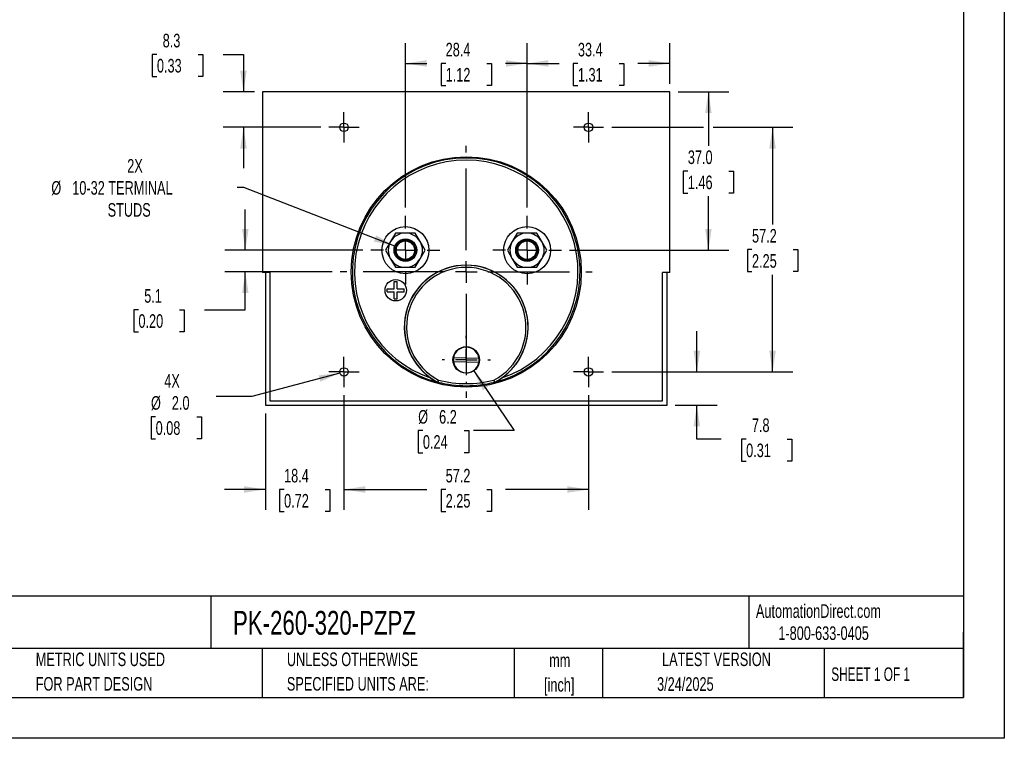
# Model space of a CAD drawing. Header units: millimetres. Extents: x 0 to 419, y 0 to 324.
# Tile 2 of 3: x 189 to 419, y 0 to 168. Entities that reach past the tile are written whole.
import ezdxf

# ---------------------------------------------------------------- set-up
doc = ezdxf.new("R2010")
doc.units = ezdxf.units.MM
doc.header["$LTSCALE"] = 1.5
doc.linetypes.add('CENTERX2', pattern=[20.32, 12.7, -2.54, 2.54, -2.54])
doc.layers.add('CENTER', color=40, linetype='CENTERX2')
doc.layers.add('DIMENSIONS', color=140, linetype='Continuous', lineweight=25)
doc.layers.add('TEXT', color=140, linetype='Continuous', lineweight=25)
doc.styles.add('SLDTEXTSTYLE0', font='TXT', dxfattribs={"width": 0.7})
doc.styles.add('SLDTEXTSTYLE1', font='TXT', dxfattribs={"width": 0.65})
doc.dimstyles.new('SLDDIMSTYLE0', dxfattribs={"dimtxt": 3.237012, "dimasz": 4.953, "dimexe": 0, "dimexo": 0.0625, "dimgap": 0.809253, "dimtad": 0, "dimtih": 1, "dimtoh": 1, "dimrnd": 1e-09, "dimzin": 12, "dimdsep": 46, "dimtxsty": 'SLDTEXTSTYLE0', "dimsah": 1, "dimcen": 0.09, "dimadec": 0, "dimazin": 3, "dimtfac": 1, "dimtofl": 0, "dimtmove": 0, "dimatfit": 3, "dimfxl": 0, "dimfrac": 2, "dimtolj": 1, "dimtzin": 12, "dimarcsym": 0})
doc.dimstyles.new('SLDDIMSTYLE1', dxfattribs={"dimtxt": 3.237012, "dimasz": 4.953, "dimexe": 0, "dimexo": 0.0625, "dimgap": 0.809253, "dimtad": 0, "dimtih": 1, "dimtoh": 1, "dimrnd": 1e-09, "dimzin": 12, "dimdsep": 46, "dimtxsty": 'SLDTEXTSTYLE0', "dimsah": 1, "dimcen": 0.09, "dimadec": 0, "dimazin": 3, "dimtfac": 1, "dimtmove": 0, "dimatfit": 0, "dimfxl": 0, "dimfrac": 2, "dimtolj": 1, "dimtzin": 12, "dimarcsym": 0})
doc.dimstyles.new('SLDDIMSTYLE2', dxfattribs={"dimtxt": 3.237012, "dimasz": 4.953, "dimexe": 0, "dimexo": 0.0625, "dimgap": 0.809253, "dimtad": 0, "dimtih": 1, "dimtoh": 1, "dimrnd": 1e-09, "dimzin": 12, "dimdsep": 46, "dimtxsty": 'SLDTEXTSTYLE0', "dimsah": 1, "dimcen": 0, "dimadec": 0, "dimazin": 3, "dimtfac": 1, "dimtofl": 0, "dimtmove": 0, "dimatfit": 3, "dimfxl": 0, "dimfrac": 2, "dimtolj": 1, "dimtzin": 12, "dimarcsym": 0})
doc.dimstyles.new('SLDDIMSTYLE3', dxfattribs={"dimtxt": 3.237012, "dimasz": 4.953, "dimexe": 0, "dimexo": 0.0625, "dimgap": 0.809253, "dimtad": 0, "dimtih": 1, "dimtoh": 1, "dimrnd": 1e-09, "dimzin": 4, "dimdsep": 46, "dimtxsty": 'SLDTEXTSTYLE0', "dimsah": 1, "dimcen": 0.09, "dimadec": 0, "dimazin": 1, "dimtfac": 1, "dimtofl": 0, "dimtmove": 0, "dimatfit": 3, "dimfxl": 0, "dimfrac": 2, "dimtolj": 1, "dimtzin": 12, "dimarcsym": 0})
doc.dimstyles.new('SLDDIMSTYLE5', dxfattribs={"dimtxt": 3.237012, "dimasz": 4.953, "dimexe": 0, "dimexo": 0.0625, "dimgap": 0.809253, "dimtad": 0, "dimtih": 1, "dimtoh": 1, "dimrnd": 1e-09, "dimzin": 12, "dimdsep": 46, "dimtxsty": 'SLDTEXTSTYLE0', "dimsah": 1, "dimcen": 0, "dimadec": 0, "dimazin": 3, "dimtfac": 1, "dimtofl": 0, "dimtmove": 0, "dimatfit": 3, "dimfxl": 0, "dimfrac": 2, "dimtolj": 1, "dimtzin": 12, "dimarcsym": 0})
doc.dimstyles.new('SLDDIMSTYLE6', dxfattribs={"dimtxt": 3.237012, "dimasz": 4.953, "dimexe": 0, "dimexo": 0.0625, "dimgap": 0.809253, "dimtad": 0, "dimtih": 1, "dimtoh": 1, "dimrnd": 1e-09, "dimzin": 4, "dimdsep": 46, "dimtxsty": 'SLDTEXTSTYLE0', "dimsah": 1, "dimcen": 0, "dimadec": 0, "dimazin": 1, "dimtfac": 1, "dimtofl": 0, "dimtmove": 0, "dimatfit": 3, "dimfxl": 0, "dimfrac": 2, "dimtolj": 1, "dimtzin": 12, "dimarcsym": 0})

# ---------------------------------------------------------------- blocks, each defined once
blk = doc.blocks.new('SW_NOTE_0')
at = {"layer": 'TEXT', "color": 0, "linetype": 'CENTERX2', "lineweight": 18, "char_height": 2.775, "attachment_point": 1, "style": 'SLDTEXTSTYLE0'}
for s, insert in [('SIFAM TINSLEY CONTENDER PANEL METER, 3.5IN ANALOG DIAL DISPLAY, 0-150 VDC, VOLTAGE INPUT, SELF', (0, 3.58)), ('CONTAINED, MOVING COIL, ROUND 4-HOLE MOUNT', (0, -1.45))]:
    blk.add_mtext(s, dxfattribs=dict(at, insert=insert))
blk = doc.blocks.new('SW_NOTE_0_1')
at = {"layer": 'TEXT', "color": 0, "linetype": 'CENTERX2', "lineweight": 18, "char_height": 3.175, "attachment_point": 2, "style": 'SLDTEXTSTYLE0'}
for s, insert in [('mm', (4.27, 4.09)), ('[inch]', (4.14, -1.64))]:
    blk.add_mtext(s, dxfattribs=dict(at, insert=insert))
blk = doc.blocks.new('SW_NOTE_0_2')
at = {"layer": 'TEXT', "color": 0, "linetype": 'CENTERX2', "lineweight": 18, "char_height": 3.175, "attachment_point": 1, "style": 'SLDTEXTSTYLE0'}
for s, insert in [('UNLESS OTHERWISE', (0, 4.09)), ('SPECIFIED UNITS ARE:', (0, -1.64))]:
    blk.add_mtext(s, dxfattribs=dict(at, insert=insert))
blk = doc.blocks.new('SW_NOTE_0_6')
at = {"layer": 'TEXT', "color": 0, "linetype": 'CENTERX2', "lineweight": 18, "char_height": 3.175, "attachment_point": 1, "style": 'SLDTEXTSTYLE0'}
for s, insert in [('METRIC UNITS USED', (0, 4.09)), ('FOR PART DESIGN', (0, -1.64))]:
    blk.add_mtext(s, dxfattribs=dict(at, insert=insert))
blk = doc.blocks.new('_D_14')
at = {"layer": 'DIMENSIONS'}
for p, q in [((264.76, 80.14), (264.76, 53.37)), ((246.38, 75.9), (246.38, 53.37)), ((246.38, 58.13), (236.86, 58.13)), ((250.76, 58.13), (249.68, 58.13)), ((249.68, 58.13), (249.68, 52.99)), ((260.38, 58.13), (261.47, 58.13)), ((261.47, 58.13), (261.47, 52.99)), ((264.76, 58.13), (274.29, 58.13)), ((249.68, 52.99), (250.76, 52.99)), ((261.47, 52.99), (260.38, 52.99))]:
    blk.add_line(p, q, dxfattribs=at)
for points in [[(246.38, 58.13), (241.43, 58.89), (241.43, 57.37)], [(264.76, 58.13), (269.72, 57.37), (269.72, 58.89)]]:
    blk.add_solid(points, dxfattribs=at)
at = {"layer": 'DIMENSIONS', "char_height": 3.175, "attachment_point": 1, "style": 'SLDTEXTSTYLE0'}
for s, insert in [('18.4', (250.76, 62.95)), ('0.72', (250.76, 57.08))]:
    blk.add_mtext(s, dxfattribs=dict(at, insert=insert))
blk = doc.blocks.new('_D_15')
at = {"layer": 'DIMENSIONS'}
for p, q in [((264.76, 80.14), (264.76, 53.37)), ((321.91, 80.14), (321.91, 53.37)), ((264.76, 58.13), (284.14, 58.13)), ((288.53, 58.13), (287.44, 58.13)), ((287.44, 58.13), (287.44, 52.99)), ((298.15, 58.13), (299.24, 58.13)), ((299.24, 58.13), (299.24, 52.99)), ((321.91, 58.13), (302.53, 58.13)), ((287.44, 52.99), (288.53, 52.99)), ((299.24, 52.99), (298.15, 52.99))]:
    blk.add_line(p, q, dxfattribs=at)
for points in [[(264.76, 58.13), (269.72, 57.37), (269.72, 58.89)], [(321.91, 58.13), (316.96, 58.89), (316.96, 57.37)]]:
    blk.add_solid(points, dxfattribs=at)
at = {"layer": 'DIMENSIONS', "char_height": 3.175, "attachment_point": 1, "style": 'SLDTEXTSTYLE0'}
for s, insert in [('57.2', (288.53, 62.95)), ('2.25', (288.53, 57.08))]:
    blk.add_mtext(s, dxfattribs=dict(at, insert=insert))
blk = doc.blocks.new('_D_16')
at = {"layer": 'DIMENSIONS'}
for p, q in [((347.24, 85.59), (347.24, 95.11)), ((327.36, 85.59), (352, 85.59)), ((342.2, 77.8), (352, 77.8)), ((347.24, 69.91), (347.24, 77.8)), ((352.92, 69.91), (347.24, 69.91)), ((358.76, 69.91), (357.67, 69.91)), ((357.67, 69.91), (357.67, 64.77)), ((368.38, 69.91), (369.46, 69.91)), ((369.46, 69.91), (369.46, 64.77)), ((357.67, 64.77), (358.76, 64.77)), ((369.46, 64.77), (368.38, 64.77))]:
    blk.add_line(p, q, dxfattribs=at)
for points in [[(347.24, 85.59), (348, 90.54), (346.47, 90.54)], [(347.24, 77.8), (346.47, 72.85), (348, 72.85)]]:
    blk.add_solid(points, dxfattribs=at)
at = {"layer": 'DIMENSIONS', "char_height": 3.175, "attachment_point": 1, "style": 'SLDTEXTSTYLE0'}
for s, insert in [('7.8', (360.1, 74.73)), ('0.31', (358.76, 68.86))]:
    blk.add_mtext(s, dxfattribs=dict(at, insert=insert))
blk = doc.blocks.new('_D_17')
at = {"layer": 'DIMENSIONS'}
for p, q in [((279.11, 123.98), (279.11, 162.43)), ((307.56, 123.98), (307.56, 162.43)), ((279.11, 157.66), (284.14, 157.66)), ((288.53, 157.66), (287.44, 157.66)), ((287.44, 157.66), (287.44, 152.52)), ((298.15, 157.66), (299.24, 157.66)), ((299.24, 157.66), (299.24, 152.52)), ((307.56, 157.66), (302.53, 157.66)), ((287.44, 152.52), (288.53, 152.52)), ((299.24, 152.52), (298.15, 152.52))]:
    blk.add_line(p, q, dxfattribs=at)
for points in [[(279.11, 157.66), (284.07, 156.9), (284.07, 158.43)], [(307.56, 157.66), (302.61, 158.43), (302.61, 156.9)]]:
    blk.add_solid(points, dxfattribs=at)
at = {"layer": 'DIMENSIONS', "char_height": 3.175, "attachment_point": 1, "style": 'SLDTEXTSTYLE0'}
for s, insert in [('28.4', (288.53, 162.48)), ('1.12', (288.53, 156.61))]:
    blk.add_mtext(s, dxfattribs=dict(at, insert=insert))
blk = doc.blocks.new('_D_18')
at = {"layer": 'DIMENSIONS'}
for p, q in [((307.56, 123.98), (307.56, 162.43)), ((340.94, 152.91), (340.94, 162.43)), ((307.56, 157.66), (315.05, 157.66)), ((319.44, 157.66), (318.35, 157.66)), ((318.35, 157.66), (318.35, 152.52)), ((329.06, 157.66), (330.15, 157.66)), ((330.15, 157.66), (330.15, 152.52)), ((340.94, 157.66), (333.45, 157.66)), ((318.35, 152.52), (319.44, 152.52)), ((330.15, 152.52), (329.06, 152.52))]:
    blk.add_line(p, q, dxfattribs=at)
for points in [[(307.56, 157.66), (312.52, 156.9), (312.52, 158.43)], [(340.94, 157.66), (335.99, 158.43), (335.99, 156.9)]]:
    blk.add_solid(points, dxfattribs=at)
at = {"layer": 'DIMENSIONS', "char_height": 3.175, "attachment_point": 1, "style": 'SLDTEXTSTYLE0'}
for s, insert in [('33.4', (319.44, 162.48)), ('1.31', (319.44, 156.61))]:
    blk.add_mtext(s, dxfattribs=dict(at, insert=insert))
blk = doc.blocks.new('_D_19')
at = {"layer": 'DIMENSIONS'}
for p, q in [((221.04, 159.77), (219.96, 159.77)), ((219.96, 159.77), (219.96, 154.62)), ((230.66, 159.77), (231.75, 159.77)), ((231.75, 159.77), (231.75, 154.62)), ((236.5, 159.77), (241.27, 159.77)), ((241.27, 159.77), (241.27, 151.01)), ((219.96, 154.62), (221.04, 154.62)), ((231.75, 154.62), (230.66, 154.62)), ((243.83, 151.01), (236.51, 151.01)), ((259.32, 142.74), (236.51, 142.74)), ((241.27, 142.74), (241.27, 133.21))]:
    blk.add_line(p, q, dxfattribs=at)
for points in [[(241.27, 151.01), (242.03, 155.96), (240.51, 155.96)], [(241.27, 142.74), (240.51, 137.78), (242.03, 137.78)]]:
    blk.add_solid(points, dxfattribs=at)
at = {"layer": 'DIMENSIONS', "char_height": 3.175, "attachment_point": 1, "style": 'SLDTEXTSTYLE0'}
for s, insert in [('8.3', (222.39, 164.59)), ('0.33', (221.04, 158.72))]:
    blk.add_mtext(s, dxfattribs=dict(at, insert=insert))
blk = doc.blocks.new('_D_20')
at = {"layer": 'DIMENSIONS'}
for p, q in [((327.36, 142.74), (348.8, 142.74)), ((351.09, 142.74), (369.7, 142.74)), ((364.94, 142.74), (364.94, 120.03)), ((360.13, 114.16), (359.04, 114.16)), ((359.04, 114.16), (359.04, 109.02)), ((369.75, 114.16), (370.84, 114.16)), ((370.84, 114.16), (370.84, 109.02)), ((359.04, 109.02), (360.13, 109.02)), ((364.94, 85.59), (364.94, 108.29)), ((370.84, 109.02), (369.75, 109.02)), ((327.36, 85.59), (369.7, 85.59))]:
    blk.add_line(p, q, dxfattribs=at)
for points in [[(364.94, 142.74), (364.18, 137.78), (365.7, 137.78)], [(364.94, 85.59), (365.7, 90.54), (364.18, 90.54)]]:
    blk.add_solid(points, dxfattribs=at)
at = {"layer": 'DIMENSIONS', "char_height": 3.175, "attachment_point": 1, "style": 'SLDTEXTSTYLE0'}
for s, insert in [('57.2', (360.13, 118.98)), ('2.25', (360.13, 113.11))]:
    blk.add_mtext(s, dxfattribs=dict(at, insert=insert))
blk = doc.blocks.new('_D_21')
at = {"layer": 'DIMENSIONS'}
for p, q in [((342.84, 151.01), (354.71, 151.01)), ((349.94, 151.01), (349.94, 138.39)), ((345.13, 132.52), (344.05, 132.52)), ((344.05, 132.52), (344.05, 127.38)), ((354.75, 132.52), (355.84, 132.52)), ((355.84, 132.52), (355.84, 127.38)), ((344.05, 127.38), (345.13, 127.38)), ((349.94, 114.03), (349.94, 126.65)), ((355.84, 127.38), (354.75, 127.38)), ((317.51, 114.03), (354.71, 114.03))]:
    blk.add_line(p, q, dxfattribs=at)
for points in [[(349.94, 151.01), (349.18, 146.05), (350.7, 146.05)], [(349.94, 114.03), (350.7, 118.99), (349.18, 118.99)]]:
    blk.add_solid(points, dxfattribs=at)
at = {"layer": 'DIMENSIONS', "char_height": 3.175, "attachment_point": 1, "style": 'SLDTEXTSTYLE0'}
for s, insert in [('37.0', (345.13, 137.34)), ('1.46', (345.13, 131.47))]:
    blk.add_mtext(s, dxfattribs=dict(at, insert=insert))
blk = doc.blocks.new('_D_22')
at = {"layer": 'DIMENSIONS'}
for p, q in [((241.36, 128.66), (239.82, 128.66)), ((276.64, 114.99), (241.36, 128.66))]:
    blk.add_line(p, q, dxfattribs=at)
blk.add_solid([(276.64, 114.99), (272.3, 117.49), (271.75, 116.07)], dxfattribs=at)
at = {"layer": 'DIMENSIONS', "char_height": 3.175, "attachment_point": 1, "style": 'SLDTEXTSTYLE0'}
for s, insert in [('2X', (214.1, 135.32)), ('%%c', (196.36, 130.18)), ('10-32 TERMINAL', (201.25, 130.18)), ('STUDS', (209.52, 125.03))]:
    blk.add_mtext(s, dxfattribs=dict(at, insert=insert))
blk = doc.blocks.new('_D_23')
at = {"layer": 'DIMENSIONS'}
for p, q in [((263.8, 85.33), (243.25, 79.82)), ((243.25, 79.82), (234.92, 79.82)), ((220.74, 75.12), (219.66, 75.12)), ((219.66, 75.12), (219.66, 69.98)), ((230.36, 75.12), (231.45, 75.12)), ((231.45, 75.12), (231.45, 69.98)), ((219.66, 69.98), (220.74, 69.98)), ((231.45, 69.98), (230.36, 69.98))]:
    blk.add_line(p, q, dxfattribs=at)
blk.add_solid([(263.8, 85.33), (258.82, 84.78), (259.21, 83.31)], dxfattribs=at)
at = {"layer": 'DIMENSIONS', "char_height": 3.175, "attachment_point": 1, "style": 'SLDTEXTSTYLE0'}
for s, insert in [('4X', (222.76, 85.08)), ('%%c', (219.65, 79.94)), ('2.0', (224.53, 79.94)), ('0.08', (220.74, 74.07))]:
    blk.add_mtext(s, dxfattribs=dict(at, insert=insert))
blk = doc.blocks.new('_D_24')
at = {"layer": 'DIMENSIONS'}
for p, q in [((295.08, 85.82), (304.53, 71.88)), ((283.21, 71.88), (282.12, 71.88)), ((282.12, 71.88), (282.12, 66.73)), ((292.83, 71.88), (293.92, 71.88)), ((293.92, 71.88), (293.92, 66.73)), ((304.53, 71.88), (295, 71.88)), ((282.12, 66.73), (283.21, 66.73)), ((293.92, 66.73), (292.83, 66.73))]:
    blk.add_line(p, q, dxfattribs=at)
blk.add_solid([(295.08, 85.82), (297.23, 81.29), (298.49, 82.15)], dxfattribs=at)
at = {"layer": 'DIMENSIONS', "char_height": 3.175, "attachment_point": 1, "style": 'SLDTEXTSTYLE0'}
for s, insert in [('%%c', (282.11, 76.69)), ('6.2', (287, 76.69)), ('0.24', (283.21, 70.82))]:
    blk.add_mtext(s, dxfattribs=dict(at, insert=insert))
blk = doc.blocks.new('_D_25')
at = {"layer": 'DIMENSIONS'}
for p, q in [((241.7, 114.03), (241.7, 123.56)), ((269.17, 114.03), (236.94, 114.03)), ((262, 108.95), (236.94, 108.95)), ((241.7, 100.12), (241.7, 108.95)), ((216.72, 100.12), (215.63, 100.12)), ((215.63, 100.12), (215.63, 94.97)), ((226.34, 100.12), (227.43, 100.12)), ((227.43, 100.12), (227.43, 94.97)), ((232.17, 100.12), (241.7, 100.12)), ((215.63, 94.97), (216.72, 94.97)), ((227.43, 94.97), (226.34, 94.97))]:
    blk.add_line(p, q, dxfattribs=at)
for points in [[(241.7, 114.03), (242.46, 118.99), (240.94, 118.99)], [(241.7, 108.95), (240.94, 104), (242.46, 104)]]:
    blk.add_solid(points, dxfattribs=at)
at = {"layer": 'DIMENSIONS', "char_height": 3.175, "attachment_point": 1, "style": 'SLDTEXTSTYLE0'}
for s, insert in [('5.1', (218.07, 104.94)), ('0.20', (216.72, 99.07))]:
    blk.add_mtext(s, dxfattribs=dict(at, insert=insert))
blk = doc.blocks.new('SW_CENTERMARKSYMBOL_1')
at = {"layer": 'CENTER', "color": 0}
for p, q in [((0, 5.08), (0, 8.04)), ((0, 0), (0, 2.54)), ((-5.08, 0), (-8.04, 0)), ((0, 0), (-2.54, 0)), ((0, 0), (0, -2.54)), ((0, 0), (2.54, 0)), ((5.08, 0), (8.04, 0)), ((0, -5.08), (0, -8.04))]:
    blk.add_line(p, q, dxfattribs=at)
blk = doc.blocks.new('SW_CENTERMARKSYMBOL_2')
at = {"layer": 'CENTER', "color": 0}
for p, q in [((0, 5.08), (0, 8.04)), ((0, 0), (0, 2.54)), ((-5.08, 0), (-8.04, 0)), ((0, 0), (-2.54, 0)), ((0, 0), (0, -2.54)), ((0, 0), (2.54, 0)), ((5.08, 0), (8.04, 0)), ((0, -5.08), (0, -8.04))]:
    blk.add_line(p, q, dxfattribs=at)
blk = doc.blocks.new('SW_CENTERMARKSYMBOL_3')
at = {"layer": 'CENTER', "color": 0}
for p, q in [((0, 2.54), (0, 3.54)), ((0, 0), (0, 2.54)), ((-2.54, 0), (-3.54, 0)), ((0, 0), (-2.54, 0)), ((0, 0), (0, -2.54)), ((0, 0), (2.54, 0)), ((2.54, 0), (3.54, 0)), ((0, -2.54), (0, -3.54))]:
    blk.add_line(p, q, dxfattribs=at)
blk = doc.blocks.new('SW_CENTERMARKSYMBOL_4')
at = {"layer": 'CENTER', "color": 0}
for p, q in [((0, 2.54), (0, 3.54)), ((0, 0), (0, 2.54)), ((-2.54, 0), (-3.54, 0)), ((0, 0), (-2.54, 0)), ((0, 0), (0, -2.54)), ((0, 0), (2.54, 0)), ((2.54, 0), (3.54, 0)), ((0, -2.54), (0, -3.54))]:
    blk.add_line(p, q, dxfattribs=at)
blk = doc.blocks.new('SW_CENTERMARKSYMBOL_5')
at = {"layer": 'CENTER', "color": 0}
for p, q in [((0, 2.54), (0, 3.54)), ((0, 0), (0, 2.54)), ((-2.54, 0), (-3.54, 0)), ((0, 0), (-2.54, 0)), ((0, 0), (0, -2.54)), ((0, 0), (2.54, 0)), ((2.54, 0), (3.54, 0)), ((0, -2.54), (0, -3.54))]:
    blk.add_line(p, q, dxfattribs=at)
blk = doc.blocks.new('SW_CENTERMARKSYMBOL_6')
at = {"layer": 'CENTER', "color": 0}
for p, q in [((0, 2.54), (0, 3.54)), ((0, 0), (0, 2.54)), ((-2.54, 0), (-3.54, 0)), ((0, 0), (-2.54, 0)), ((0, 0), (0, -2.54)), ((0, 0), (2.54, 0)), ((2.54, 0), (3.54, 0)), ((0, -2.54), (0, -3.54))]:
    blk.add_line(p, q, dxfattribs=at)
blk = doc.blocks.new('SW_CENTERMARKSYMBOL_7')
at = {"layer": 'CENTER', "color": 0}
for p, q in [((0, 5.08), (0, 29.44)), ((0, 0), (0, 2.54)), ((-5.08, 0), (-29.44, 0)), ((0, 0), (-2.54, 0)), ((0, 0), (0, -2.54)), ((0, 0), (2.54, 0)), ((5.08, 0), (29.44, 0)), ((0, -5.08), (0, -29.44))]:
    blk.add_line(p, q, dxfattribs=at)
blk = doc.blocks.new('SW_CENTERMARKSYMBOL_8')
at = {"layer": 'CENTER', "color": 0}
for p, q in [((0, 5.08), (0, 5.64)), ((0, 0), (0, 2.54)), ((-5.08, 0), (-5.64, 0)), ((0, 0), (-2.54, 0)), ((0, 0), (0, -2.54)), ((0, 0), (2.54, 0)), ((5.08, 0), (5.64, 0)), ((0, -5.08), (0, -5.64))]:
    blk.add_line(p, q, dxfattribs=at)

msp = doc.modelspace()

# ---------------------------------------------------------------- linework, layer by layer
at = {"color": 7, "linetype": 'Continuous'}
for p, q in [((419.104, 323.854), (419.104, 0.004)), ((419.104, 0.004), (0.004, 0.004))]:
    msp.add_line(p, q, dxfattribs=at)
for p, q in [((245.739, 151.005), (245.739, 108.805)), ((340.939, 151.005), (245.739, 151.005)), ((340.939, 108.805), (340.939, 151.005)), ((276.805, 118.034), (275.65, 116.034)), ((279.115, 118.034), (276.805, 118.034)), ((281.424, 118.034), (279.115, 118.034)), ((282.579, 116.034), (281.424, 118.034)), ((305.253, 118.034), (304.098, 116.034)), ((307.563, 118.034), (305.253, 118.034)), ((309.872, 118.034), (307.563, 118.034)), ((311.027, 116.034), (309.872, 118.034)), ((275.65, 116.034), (274.496, 114.034)), ((283.733, 114.034), (282.579, 116.034)), ((304.098, 116.034), (302.944, 114.034)), ((312.181, 114.034), (311.027, 116.034)), ((274.496, 114.034), (275.65, 112.034)), ((282.579, 112.034), (283.733, 114.034)), ((302.944, 114.034), (304.098, 112.034)), ((311.027, 112.034), (312.181, 114.034)), ((275.65, 112.034), (276.805, 110.034)), ((281.424, 110.034), (282.579, 112.034)), ((304.098, 112.034), (305.253, 110.034)), ((309.872, 110.034), (311.027, 112.034)), ((247.439, 108.805), (245.739, 108.805)), ((246.384, 108.805), (246.384, 77.801)), ((247.439, 108.805), (247.439, 78.805)), ((276.805, 110.034), (279.115, 110.034)), ((279.115, 110.034), (281.424, 110.034)), ((305.253, 110.034), (307.563, 110.034)), ((307.563, 110.034), (309.872, 110.034)), ((340.939, 108.805), (339.239, 108.805)), ((339.239, 78.805), (339.239, 108.805)), ((340.293, 77.801), (340.293, 108.805)), ((276.515, 105.034), (276.515, 106.684)), ((276.515, 106.684), (277.215, 106.684)), ((277.215, 105.034), (277.215, 106.684)), ((274.865, 104.334), (274.865, 105.034)), ((274.865, 105.034), (276.515, 105.034)), ((274.865, 104.334), (276.515, 104.334)), ((276.515, 102.684), (276.515, 104.334)), ((277.215, 105.034), (278.865, 105.034)), ((277.215, 104.334), (278.865, 104.334)), ((277.215, 102.684), (277.215, 104.334)), ((278.865, 104.334), (278.865, 105.034)), ((276.515, 102.684), (277.215, 102.684)), ((296.283, 87.808), (290.369, 87.961)), ((290.394, 88.96), (296.309, 88.808)), ((286.653, 83.236), (286.641, 83.204)), ((286.641, 83.204), (286.694, 83.183)), ((286.706, 83.216), (286.694, 83.183)), ((299.984, 83.183), (299.971, 83.216)), ((299.984, 83.183), (300.036, 83.204)), ((300.036, 83.204), (300.024, 83.236)), ((247.439, 78.805), (339.239, 78.805)), ((246.384, 77.801), (340.293, 77.801))]:
    msp.add_line(p, q)
for centre, radius in [((264.764, 142.736), 1), ((321.914, 142.736), 1), ((293.339, 108.954), 26.898), ((279.115, 114.034), 5.5), ((307.563, 114.034), 5.5), ((279.115, 114.034), 2.65), ((279.115, 114.034), 2.4), ((279.115, 114.034), 2.15), ((307.563, 114.034), 2.65), ((307.563, 114.034), 2.4), ((307.563, 114.034), 2.15), ((276.865, 104.684), 2.5), ((293.339, 88.384), 3.1), ((264.764, 85.586), 1), ((321.914, 85.586), 1)]:
    msp.add_circle(centre, radius)
for centre, radius, start, end in [((293.339, 108.954), 26.614, 284.45849, 255.54151), ((293.339, 108.954), 26.114, 288.62009, 251.37991), ((279.115, 114.034), 4, 90, 150), ((279.115, 114.034), 4, 30, 90), ((307.563, 114.034), 4, 90, 150), ((307.563, 114.034), 4, 30, 90), ((279.115, 114.034), 4, 150, 210), ((279.115, 114.034), 4, 330, 30), ((307.563, 114.034), 4, 150, 210), ((307.563, 114.034), 4, 330, 30), ((279.115, 114.034), 4, 210, 270), ((293.339, 96.052), 14.486, 305.14162, 234.85838), ((293.339, 96.052), 14.455, 297.54874, 242.45126), ((279.115, 114.034), 4, 270, 330), ((307.563, 114.034), 4, 210, 270), ((307.563, 114.034), 4, 270, 330), ((293.339, 96.052), 13.955, 297.66635, 242.33365), ((293.339, 88.384), 3, 8.11511, 168.92697), ((293.339, 88.384), 3, 168.92697, 188.11511), ((293.339, 88.384), 3, 188.11511, 348.92697), ((293.339, 88.384), 3, 348.92697, 8.11511), ((293.841, 96.821), 15.403, 234.9769, 242.13272), ((327.292, 65.188), 44.466, 155.40743, 156.05277), ((286.769, 83.458), 0.25, 242.45176, 255.54975), ((236, 99.702), 53.319, 341.98873, 342.52691), ((293.339, 108.954), 26.579, 255.55022, 284.44978), ((293.339, 108.941), 26.067, 255.60627, 284.39373), ((350.677, 99.702), 53.319, 197.47309, 198.01127), ((259.386, 65.188), 44.466, 23.94723, 24.59257), ((299.909, 83.458), 0.25, 284.45028, 297.54819), ((292.789, 96.899), 15.495, 297.8885, 305.00188)]:
    msp.add_arc(centre, radius, start, end)
at = {"layer": 'TEXT'}
for p, q in [((409.575, 314.325), (409.575, 9.525)), ((409.575, 33.189), (9.525, 33.189)), ((233.638, 33.189), (233.638, 20.955)), ((359.363, 33.189), (359.363, 20.955)), ((409.575, 9.525), (409.575, 24.765)), ((409.575, 20.955), (9.525, 20.955)), ((245.67, 20.955), (245.67, 9.525)), ((304.536, 20.955), (304.536, 9.525)), ((325.218, 20.955), (325.218, 9.525)), ((377.023, 20.955), (377.023, 9.525)), ((9.525, 9.525), (409.575, 9.525))]:
    msp.add_line(p, q, dxfattribs=at)

# ---------------------------------------------------------------- block references
at = {"layer": 'CENTER'}
for name, p in [('SW_CENTERMARKSYMBOL_3', (264.764, 142.736)), ('SW_CENTERMARKSYMBOL_4', (321.914, 142.736)), ('SW_CENTERMARKSYMBOL_7', (293.339, 108.954)), ('SW_CENTERMARKSYMBOL_1', (279.115, 114.034)), ('SW_CENTERMARKSYMBOL_2', (307.563, 114.034)), ('SW_CENTERMARKSYMBOL_8', (293.339, 88.384)), ('SW_CENTERMARKSYMBOL_6', (264.764, 85.586)), ('SW_CENTERMARKSYMBOL_5', (321.914, 85.586))]:
    msp.add_blockref(name, p, dxfattribs=at)
at = {"layer": 'TEXT', "linetype": 'CENTERX2', "lineweight": 18}
for name, p in [('SW_NOTE_0', (11.42, 27.217)), ('SW_NOTE_0_6', (192.718, 15.953)), ('SW_NOTE_0_2', (251.412, 15.953)), ('SW_NOTE_0_1', (310.929, 15.729))]:
    msp.add_blockref(name, p, dxfattribs=at)

# ---------------------------------------------------------------- texts
for s, insert, char_height, attachment_point, style in [('AutomationDirect.com', (361.042, 31.315), 3.175, 1, 'SLDTEXTSTYLE0'), ('PK-260-320-PZPZ', (238.812, 29.764), 5.55625, 1, 'SLDTEXTSTYLE0'), ('1-800-633-0405', (366.287, 26.156), 3.175, 1, 'SLDTEXTSTYLE0'), ('LATEST VERSION', (351.828, 20.046), 3.175, 2, 'SLDTEXTSTYLE0'), ('SHEET 1 OF 1', (378.662, 16.577), 3.175, 1, 'SLDTEXTSTYLE1'), ('3/24/2025', (344.552, 14.267), 3.175, 2, 'SLDTEXTSTYLE0')]:
    msp.add_mtext(s, dxfattribs=dict(at, insert=insert, char_height=char_height, attachment_point=attachment_point, style=style))

# ---------------------------------------------------------------- dimensions: what is measured, and where the dimension line sits
at = {"layer": 'DIMENSIONS'}
for base, p1, p2, dimstyle, picture, middle in [((241.269, 151.005), (261.224, 142.736), (245.739, 151.005), 'SLDDIMSTYLE1', '_D_19', (241.269, 159.768)), ((349.943, 151.005), (315.603, 114.034), (340.939, 151.005), 'SLDDIMSTYLE3', '_D_21', (349.943, 132.52)), ((364.939, 85.586), (325.454, 142.736), (325.454, 85.586), 'SLDDIMSTYLE0', '_D_20', (364.939, 114.161)), ((241.7, 114.034), (263.901, 108.954), (271.075, 114.034), 'SLDDIMSTYLE1', '_D_25', (241.7, 100.119)), ((347.2359, 77.8005), (325.4536, 85.5862), (340.2933, 77.8005), 'SLDDIMSTYLE1', '_D_16', (347.2359, 69.9099))]:
    dim = msp.add_linear_dim(base=base, p1=p1, p2=p2, angle=90, dimstyle=dimstyle, dxfattribs=at)
    dim.commit()
    dim.dimension.update_dxf_attribs({"geometry": picture, "text_midpoint": middle, "dimtype": 160})
for base, p1, p2, dimstyle, picture, middle in [((307.563, 157.664), (279.115, 122.074), (307.563, 122.074), 'SLDDIMSTYLE0', '_D_17', (293.339, 157.664)), ((340.939, 157.664), (307.563, 122.074), (340.939, 151.005), 'SLDDIMSTYLE0', '_D_18', (324.251, 157.664)), ((246.384, 58.132), (264.764, 82.046), (246.384, 77.801), 'SLDDIMSTYLE1', '_D_14', (255.574, 58.132)), ((321.914, 58.132), (264.764, 82.046), (321.914, 82.046), 'SLDDIMSTYLE0', '_D_15', (293.339, 58.132))]:
    dim = msp.add_linear_dim(base=base, p1=p1, p2=p2, dimstyle=dimstyle, dxfattribs=at)
    dim.commit()
    dim.dimension.update_dxf_attribs({"geometry": picture, "text_midpoint": middle, "dimtype": 160})
dim = msp.add_diameter_dim_2p(p1=(281.586, 113.077), p2=(276.643, 114.991), text='2X\\P%%c10-32 TERMINAL\\PSTUDS', dimstyle='SLDDIMSTYLE5', override={"dimpost": '<>'}, dxfattribs=at)
dim.commit()
dim.dimension.update_dxf_attribs({"geometry": '_D_22', "text_midpoint": (216.896, 128.657), "dimtype": 163})
dim = msp.add_diameter_dim_2p(p1=(291.599, 90.95), p2=(295.078, 85.818), dimstyle='SLDDIMSTYLE2', dxfattribs=at)
dim.commit()
dim.dimension.update_dxf_attribs({"geometry": '_D_24', "text_midpoint": (288.02, 71.875), "dimtype": 163})
dim = msp.add_diameter_dim_2p(p1=(265.73, 85.845), p2=(263.798, 85.327), text='4X\\P<>', dimstyle='SLDDIMSTYLE6', dxfattribs=at)
dim.commit()
dim.dimension.update_dxf_attribs({"geometry": '_D_23', "text_midpoint": (225.554, 77.694), "dimtype": 163})

doc.saveas('drawing.dxf')
